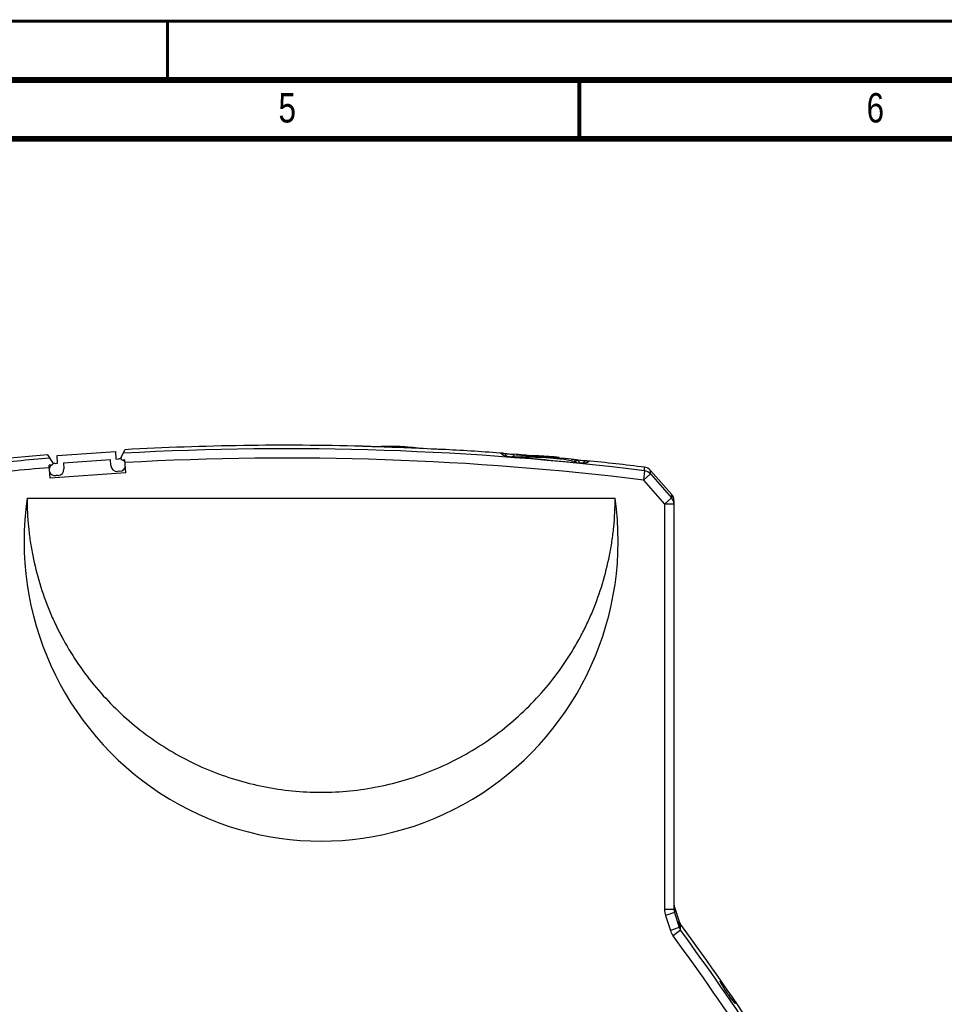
# Model space of a CAD drawing. Header units: millimetres. Extents: x 0 to 420, y 0 to 297.
# Tile 21 of 39: x 217 to 296, y 213 to 297. Entities that reach past the tile are written whole.
import ezdxf

# ---------------------------------------------------------------- set-up
doc = ezdxf.new("R2010")
doc.units = ezdxf.units.MM
doc.header["$LTSCALE"] = 23.1
for name, color, linetype in [('T-REX12-TXX_DXF_CONTINUOUS_LINE', 7, 'CONTINUOUS'), ('T-REX12D-TA2-1XX_DXF_FORMAT', 7, 'CONTINUOUS'), ('T-REX12D-TA2DXF_CONTINUOUS_LINE', 7, 'CONTINUOUS')]:
    doc.layers.add(name, color=color, linetype=linetype)
doc.styles.get("Standard").update_dxf_attribs({"font": 'txt', "width": 0.8})

msp = doc.modelspace()

# ---------------------------------------------------------------- linework, layer by layer
at = {"layer": 'T-REX12-TXX_DXF_CONTINUOUS_LINE', "color": 7, "linetype": 'Continuous'}
for p, q in [((247.9495, 260.8244), (247.9495, 260.8259)), ((250.3521, 260.7211), (248.4456, 260.8311)), ((249.0139, 260.7984), (249.0139, 260.8359)), ((249.0139, 260.8359), (251.2995, 260.704)), ((249.5495, 260.8379), (249.5495, 260.8364)), ((251.2995, 260.6802), (251.2995, 260.704)), ((259.9495, 260.0244), (259.9495, 260.0259)), ((263.7995, 259.8371), (260.4456, 260.0311)), ((261.0139, 259.9984), (261.0139, 260.0359)), ((261.0139, 260.0359), (263.2995, 259.904)), ((261.5495, 260.0379), (261.5495, 260.0364)), ((263.2995, 259.8662), (263.2995, 259.904))]:
    msp.add_line(p, q, dxfattribs=at)
at = {"layer": 'T-REX12-TXX_DXF_CONTINUOUS_LINE', "color": 9, "linetype": 'Continuous'}
for p, q in [((259.4543, 259.9167), (259.3259, 259.9865)), ((264.5839, 259.4634), (264.6051, 259.5749)), ((264.8081, 259.6628), (264.605, 259.5749))]:
    msp.add_line(p, q, dxfattribs=at)
at = {"layer": 'T-REX12-TXX_DXF_CONTINUOUS_LINE', "color": 7, "linetype": 'Continuous'}
for centre, radius, start, end in [((248.8995, 240.8485), 20, 92.722574, 93.27496), ((248.8995, 240.8485), 19.9984, 88.137414, 92.722787), ((248.8995, 240.8485), 19.9877, 89.672111, 91.301241), ((248.8995, 240.8485), 20, 83.107897, 88.137559), ((259.3495, 259.6874), 0.3, 94.512501, 122.253021), ((260.8995, 240.0485), 20, 92.722574, 94.512501), ((260.8995, 240.0485), 19.9984, 88.137414, 92.722787), ((260.8995, 240.0485), 19.9877, 89.672111, 91.301241), ((260.8995, 240.0485), 20, 83.107897, 88.137559), ((260.8995, 240.0485), 20, 78.730203, 81.662721), ((264.7494, 259.3686), 0.3, 10.504719, 78.730203)]:
    msp.add_arc(centre, radius, start, end, dxfattribs=at)
at = {"layer": 'T-REX12-TXX_DXF_CONTINUOUS_LINE', "color": 9, "linetype": 'Continuous'}
for centre, radius, start, end in [((260.8995, 240.0485), 19.8749, 79.254627, 93.249505), ((264.5388, 259.2774), 0.3058, 32.744665, 36.721359)]:
    msp.add_arc(centre, radius, start, end, dxfattribs=at)
msp.add_open_spline([(264.6051, 259.5749), (264.6402, 259.5675), (264.7085, 259.5396), (264.7623, 259.4892), (264.7839, 259.4602)], degree=3, knots=[0, 0, 0, 0, 0.4984069, 1, 1, 1, 1], dxfattribs=at)
at = {"layer": 'T-REX12D-TA2-1XX_DXF_FORMAT', "color": 9, "linetype": 'Continuous', "const_width": 0.25}
msp.add_lwpolyline([(0, 297), (420, 297)], dxfattribs=at)
at = {"layer": 'T-REX12D-TA2-1XX_DXF_FORMAT', "color": 7, "linetype": 'Continuous'}
for points, const_width in [([(230, 297), (230, 292)], 0.25), ([(415, 292), (15, 292)], 0.5), ([(265, 287), (265, 292)], 0.35), ([(410, 287), (20, 287)], 0.5)]:
    msp.add_lwpolyline(points, dxfattribs=dict(at, const_width=const_width))
at = {"layer": 'T-REX12D-TA2DXF_CONTINUOUS_LINE', "color": 7, "linetype": 'Continuous'}
for p, q in [((220.6044, 260.0758), (225.5922, 260.4246)), ((225.6376, 259.7762), (225.5922, 260.4246)), ((226.0398, 259.9027), (226.3671, 260.5738)), ((220.2338, 259.4967), (219.8081, 260.1277)), ((220.6497, 259.4274), (220.6044, 260.0758)), ((221.1485, 259.4623), (225.1388, 259.7413)), ((225.1754, 259.2176), (225.1388, 259.7413)), ((225.6376, 259.7762), (225.862, 259.7919)), ((226.3746, 259.7005), (226.1851, 259.6873)), ((226.4514, 258.6032), (226.3746, 259.7005)), ((258.6362, 260.2534), (258.8826, 259.9826)), ((259.4227, 260.182), (259.4079, 259.9918)), ((264.7644, 259.7091), (264.7607, 259.6716)), ((220.1199, 259.2632), (219.9304, 259.2499)), ((220.0071, 258.1526), (219.9304, 259.2499)), ((220.4253, 259.4117), (220.6497, 259.4274)), ((221.1485, 259.4623), (221.1851, 258.9385)), ((225.9352, 258.7444), (225.7357, 258.7305)), ((271.0582, 258.8158), (272.849, 256.7889)), ((226.4514, 258.6032), (220.0071, 258.1526)), ((220.698, 258.3782), (220.4985, 258.3643)), ((218.0495, 256.4485), (268.0495, 256.4485)), ((273.0495, 256.2592), (273.0495, 221.4873)), ((273.0893, 221.6974), (273.4947, 220.4603))]:
    msp.add_line(p, q, dxfattribs=at)
at = {"layer": 'T-REX12D-TA2DXF_CONTINUOUS_LINE', "color": 9, "linetype": 'Continuous'}
for p, q in [((265.5509, 259.6413), (265.3028, 259.4135)), ((270.5547, 258.7817), (270.4575, 257.9924)), ((270.5547, 258.7817), (270.5563, 259.0802)), ((271.0569, 258.519), (271.0582, 258.8158)), ((271.0569, 258.519), (270.4575, 257.9924)), ((270.4575, 257.9924), (272.2495, 255.9525)), ((271.0569, 258.519), (272.8488, 256.4789)), ((272.8488, 256.4789), (272.2495, 255.9525)), ((272.849, 256.7889), (272.8488, 256.4789)), ((272.2495, 255.9525), (272.2495, 221.4873)), ((273.0495, 255.9525), (272.2495, 255.9525)), ((273.0495, 221.4873), (272.2495, 221.4873)), ((273.09, 221.2247), (272.3305, 220.9772)), ((272.3305, 220.9772), (272.7437, 219.7097)), ((273.0893, 221.6974), (273.09, 221.2247)), ((273.09, 221.2247), (273.5031, 219.9573)), ((273.5031, 219.9573), (273.4947, 220.4603)), ((273.6208, 219.7195), (273.6098, 220.2363)), ((273.5031, 219.9573), (272.7437, 219.7097)), ((273.6208, 219.7195), (272.9787, 219.2502))]:
    msp.add_line(p, q, dxfattribs=at)
for centre, radius, start, end in [((240.0495, 10.9485), 249.7035, 82.982893, 93.175258), ((240.0495, 10.9485), 249.7035, 94.605783, 95.882508), ((240.0495, 10.9485), 248.9083, 82.982893, 93.145848), ((240.0495, 10.9485), 248.9083, 94.632909, 96.187234), ((270.4583, 257.9859), 0.8016, 41.690704, 83.096969), ((272.2577, 255.9521), 0.7918, 0.027498, 41.706436), ((273.896, 221.4873), 1.6465, 179.997152, 198.04697), ((273.9205, 221.4872), 0.871, 179.993683, 197.541267), ((274.3034, 220.2177), 1.6404, 198.04324, 216.144313), ((274.3261, 220.2165), 0.8628, 197.479128, 215.166724), ((73.9288, 73.7595), 247.3483, 30.691697, 36.164026), ((73.9288, 73.7595), 246.553, 30.691697, 36.164026)]:
    msp.add_arc(centre, radius, start, end, dxfattribs=at)
at = {"layer": 'T-REX12D-TA2DXF_CONTINUOUS_LINE', "color": 7, "linetype": 'Continuous'}
for centre, radius, start, end in [((240.0495, 10.9485), 250, 88.518091, 93.137327), ((240.0495, 10.9485), 249.9853, 87.090038, 88.315353), ((240.0495, 10.9485), 250, 85.758675, 86.887365), ((240.0495, 10.9485), 250, 94.644055, 97.009119), ((220.1094, 259.4128), 0.15, 274, 34), ((225.8986, 259.2681), 0.525, 74.564435, 94), ((226.1746, 259.8369), 0.15, 154, 274), ((225.8986, 259.2681), 0.525, 19.86578, 53.317886), ((240.0495, 10.9485), 249.7233, 84.320227, 85.550635), ((240.0495, 10.9485), 249.9853, 85.169977, 85.555269), ((240.0495, 10.9485), 249.9853, 84.32615, 84.426556), ((240.0495, 10.9485), 250, 82.990881, 84.122886), ((220.4619, 258.888), 0.525, 134.682114, 168.13422), ((220.4619, 258.888), 0.525, 199.86578, 274), ((220.4619, 258.888), 0.525, 94, 113.435565), ((220.6614, 258.9019), 0.525, 274, 4), ((225.6991, 259.2542), 0.525, 184, 274), ((225.8986, 259.2681), 0.525, 274, 348.13422), ((270.4587, 258.2862), 0.8, 41.460654, 82.990881), ((272.2495, 256.2592), 0.8, 0, 41.460654), ((273.8495, 221.9465), 0.8, 181.449703, 198.145767), ((274.2549, 220.7095), 0.8, 198.145767, 216.26205), ((73.9288, 73.7595), 247.6448, 33.443057, 36.26205)]:
    msp.add_arc(centre, radius, start, end, dxfattribs=at)
msp.add_ellipse((243.0495, 252.8206), major_axis=(0, 25.5195), ratio=0.9896929, start_param=1.428153, end_param=4.8550323, dxfattribs=at)
for points, knots in [([(246.6122, 260.8592), (246.6033, 260.8599), (246.5709, 260.8625), (246.5384, 260.8643), (246.5148, 260.8649)], [0, 0, 0, 0, 0.2731918, 1, 1, 1, 1]), ([(247.3986, 260.8257), (247.3088, 260.8284), (247.1395, 260.834), (246.9373, 260.8421), (246.7979, 260.8485), (246.7179, 260.8526), (246.6579, 260.856), (246.625, 260.8581), (246.6122, 260.8592)], [0, 0, 0, 0, 0.3423731, 0.6456444, 0.7711992, 0.8741088, 0.9511978, 1, 1, 1, 1]), ([(253.5268, 260.5818), (253.514, 260.5818), (253.481, 260.5823), (253.4211, 260.5836), (253.341, 260.586), (253.2016, 260.5907), (252.9994, 260.5989), (252.8301, 260.6069), (252.7404, 260.6115)], [0, 0, 0, 0, 0.0487828, 0.1258003, 0.228641, 0.3541329, 0.6574126, 1, 1, 1, 1]), ([(253.6242, 260.5797), (253.6169, 260.5801), (253.5844, 260.5815), (253.5519, 260.5819), (253.5268, 260.5818)], [0, 0, 0, 0, 0.2273633, 1, 1, 1, 1]), ([(258.4067, 260.197), (258.4012, 260.2029), (258.394, 260.2115), (258.3879, 260.2239), (258.3859, 260.2317), (258.3863, 260.239), (258.3892, 260.2455), (258.3944, 260.2509), (258.4053, 260.2575), (258.4251, 260.263), (258.4552, 260.2662), (258.4942, 260.2666), (258.523, 260.265), (258.5388, 260.2638)], [0, 0, 0, 0, 0.1151772, 0.1596311, 0.1970621, 0.2299334, 0.2617844, 0.2964669, 0.3370301, 0.4425701, 0.5866306, 0.7720588, 1, 1, 1, 1]), ([(258.6361, 260.0439), (258.6088, 260.0589), (258.5593, 260.0869), (258.4937, 260.1276), (258.4438, 260.1628), (258.4169, 260.186), (258.4067, 260.197)], [0, 0, 0, 0, 0.3379718, 0.6167741, 0.8369735, 1, 1, 1, 1]), ([(258.5388, 260.2638), (258.5462, 260.2633), (258.5788, 260.2606), (258.6112, 260.2568), (258.6362, 260.2534)], [0, 0, 0, 0, 0.2266722, 1, 1, 1, 1]), ([(259.4225, 259.9192), (259.3328, 259.9262), (259.2014, 259.9387), (259.0325, 259.9596), (258.9199, 259.976), (258.8219, 259.9929), (258.7415, 260.0096), (258.6868, 260.0239), (258.654, 260.0354), (258.6414, 260.041), (258.6361, 260.0439)], [0, 0, 0, 0, 0.3379982, 0.4957521, 0.6397141, 0.765529, 0.8693708, 0.9481792, 0.9775421, 1, 1, 1, 1]), ([(258.6362, 260.2534), (258.649, 260.2518), (258.6819, 260.248), (258.7417, 260.2417), (258.8217, 260.2338), (258.9611, 260.2206), (259.1633, 260.2027), (259.3328, 260.189), (259.4227, 260.182)], [0, 0, 0, 0, 0.0488136, 0.1257945, 0.2286033, 0.3541128, 0.6575299, 1, 1, 1, 1]), ([(264.7644, 259.7091), (264.8544, 259.7001), (265.0238, 259.6839), (265.2262, 259.6659), (265.3655, 259.6545), (265.4454, 259.6482), (265.5052, 259.644), (265.5381, 259.6419), (265.5509, 259.6413)], [0, 0, 0, 0, 0.3435196, 0.6468582, 0.7721529, 0.8747235, 0.9514764, 1, 1, 1, 1]), ([(265.7804, 259.544), (265.7701, 259.5348), (265.743, 259.5162), (265.693, 259.4897), (265.6274, 259.4606), (265.578, 259.4414), (265.5507, 259.4312)], [0, 0, 0, 0, 0.1615675, 0.3811053, 0.6603865, 1, 1, 1, 1]), ([(265.5509, 259.6413), (265.5597, 259.6409), (265.5922, 259.6393), (265.6247, 259.6369), (265.6483, 259.6344)], [0, 0, 0, 0, 0.2724747, 1, 1, 1, 1]), ([(265.6483, 259.6344), (265.6642, 259.6328), (265.6932, 259.6292), (265.7321, 259.622), (265.7624, 259.6133), (265.7819, 259.6043), (265.7926, 259.5959), (265.7978, 259.5896), (265.8008, 259.5827), (265.8012, 259.5754), (265.7993, 259.5678), (265.7931, 259.5565), (265.7859, 259.549), (265.7804, 259.544)], [0, 0, 0, 0, 0.2266539, 0.4131624, 0.5606225, 0.6715553, 0.7151606, 0.7525985, 0.7861988, 0.8191221, 0.8547137, 0.895671, 1, 1, 1, 1]), ([(265.5507, 259.4312), (265.5454, 259.4292), (265.5326, 259.4259), (265.4996, 259.4202), (265.4449, 259.4156), (265.3647, 259.413), (265.2671, 259.4135), (265.1548, 259.417), (265.0311, 259.4236), (264.8996, 259.4332), (264.8098, 259.4413), (264.7642, 259.4458)], [0, 0, 0, 0, 0.0215843, 0.0500956, 0.1273861, 0.2299929, 0.3549644, 0.498708, 0.6571657, 0.8259365, 1, 1, 1, 1]), ([(218.0495, 256.4485), (218.0495, 255.6308), (218.1098, 254.4031), (218.3101, 252.7793), (218.5899, 251.1672), (219.0875, 249.1808), (219.7775, 247.2527), (220.4407, 245.7569), (221.1764, 244.2955), (222.2294, 242.5389), (223.6931, 240.5656), (225.3434, 238.7451), (227.1642, 237.0951), (229.1379, 235.6315), (231.2456, 234.3684), (233.467, 233.3179), (235.7807, 232.4902), (238.1644, 231.8932), (240.5951, 231.5327), (243.0495, 231.4121), (245.5038, 231.5327), (247.9346, 231.8932), (250.3182, 232.4902), (252.6319, 233.3179), (254.8533, 234.3684), (256.961, 235.6315), (258.9348, 237.0951), (260.7555, 238.7451), (262.4058, 240.5656), (263.8696, 242.5389), (264.9225, 244.2955), (265.6583, 245.7569), (266.3214, 247.2527), (267.0115, 249.1808), (267.5091, 251.1672), (267.7888, 252.7793), (267.9891, 254.4031), (268.0495, 255.6308), (268.0495, 256.4485)], [0, 0, 0, 0, 0.0312464, 0.0468744, 0.0625024, 0.0937491, 0.1249961, 0.1406244, 0.1562529, 0.1875006, 0.2187487, 0.2499973, 0.2812463, 0.3124958, 0.3437458, 0.3749961, 0.4062468, 0.4374977, 0.4687488, 0.5, 0.5312512, 0.5625023, 0.5937532, 0.6250039, 0.6562542, 0.6875042, 0.7187537, 0.7500027, 0.7812513, 0.8124994, 0.8437471, 0.8593756, 0.8750039, 0.9062509, 0.9374976, 0.9531256, 0.9687536, 1, 1, 1, 1]), ([(278.2953, 213.4858), (278.2933, 213.484), (278.2869, 213.4859), (278.2801, 213.4901), (278.2718, 213.4962), (278.2623, 213.5043), (278.2511, 213.5147), (278.2384, 213.5273), (278.2184, 213.5482), (278.1898, 213.5796), (278.1518, 213.6237), (278.1087, 213.6755), (278.042, 213.7583), (277.9497, 213.8771), (277.8316, 214.0351), (277.7062, 214.2084), (277.5787, 214.3904), (277.4538, 214.5742), (277.3362, 214.7527), (277.2455, 214.8954), (277.1799, 215.0018), (277.1365, 215.0738), (277.0979, 215.1396), (277.0644, 215.1987), (277.0362, 215.2504), (277.0137, 215.2942), (276.9988, 215.3258), (276.99, 215.3468), (276.9854, 215.3591), (276.9823, 215.3692), (276.9808, 215.3771), (276.9805, 215.3828), (276.9817, 215.3859), (276.9826, 215.3867)], [0, 0, 0, 0, 0.0035002, 0.0066927, 0.0109875, 0.0164116, 0.0229697, 0.0306565, 0.0394595, 0.060342, 0.0854369, 0.1145117, 0.1472895, 0.2226526, 0.3086019, 0.4017963, 0.4986355, 0.5954179, 0.6884864, 0.7743558, 0.8135764, 0.8498229, 0.8827547, 0.9120611, 0.9374647, 0.9587261, 0.9756507, 0.9824422, 0.9881056, 0.9926407, 0.9960659, 0.9984448, 1, 1, 1, 1]), ([(276.9826, 215.3867), (276.9846, 215.3884), (276.9909, 215.3864), (276.9975, 215.382), (277.0055, 215.3757), (277.0146, 215.3673), (277.0254, 215.3566), (277.0376, 215.3436), (277.0569, 215.3221), (277.0843, 215.2897), (277.1209, 215.2445), (277.1624, 215.1915), (277.2269, 215.1069), (277.3163, 214.9861), (277.4317, 214.8262), (277.5551, 214.6516), (277.682, 214.4693), (277.8076, 214.286), (277.927, 214.1089), (278.0201, 213.9679), (278.088, 213.863), (278.133, 213.7922), (278.1733, 213.7275), (278.2084, 213.6697), (278.238, 213.619), (278.2618, 213.5762), (278.2776, 213.5454), (278.287, 213.5249), (278.2919, 213.5128), (278.2953, 213.5029), (278.297, 213.4952), (278.2974, 213.4896), (278.2962, 213.4865), (278.2953, 213.4858)], [0, 0, 0, 0, 0.003438, 0.0065959, 0.0108609, 0.0162609, 0.0228009, 0.0304757, 0.0392724, 0.0601583, 0.0852742, 0.1143824, 0.1472012, 0.2226529, 0.3086856, 0.4019614, 0.4988948, 0.5957911, 0.6889797, 0.7749406, 0.8141828, 0.8504291, 0.8833365, 0.9125935, 0.9379249, 0.9590954, 0.9759166, 0.9826541, 0.9882637, 0.9927466, 0.9961235, 0.9984625, 1, 1, 1, 1])]:
    msp.add_open_spline(points, degree=3, knots=knots, dxfattribs=at)

# ---------------------------------------------------------------- texts
at = {"layer": 'T-REX12D-TA2-1XX_DXF_FORMAT', "color": 5, "linetype": 'Continuous', "char_height": 2.5, "attachment_point": 1, "line_spacing_factor": 0.9}
for s, insert, width in [('5', (239.4276, 290.8879), 2.678571), ('6', (289.4276, 290.8879), 2.946429)]:
    msp.add_mtext(s, dxfattribs=dict(at, insert=insert, width=width))

doc.saveas('drawing.dxf')
